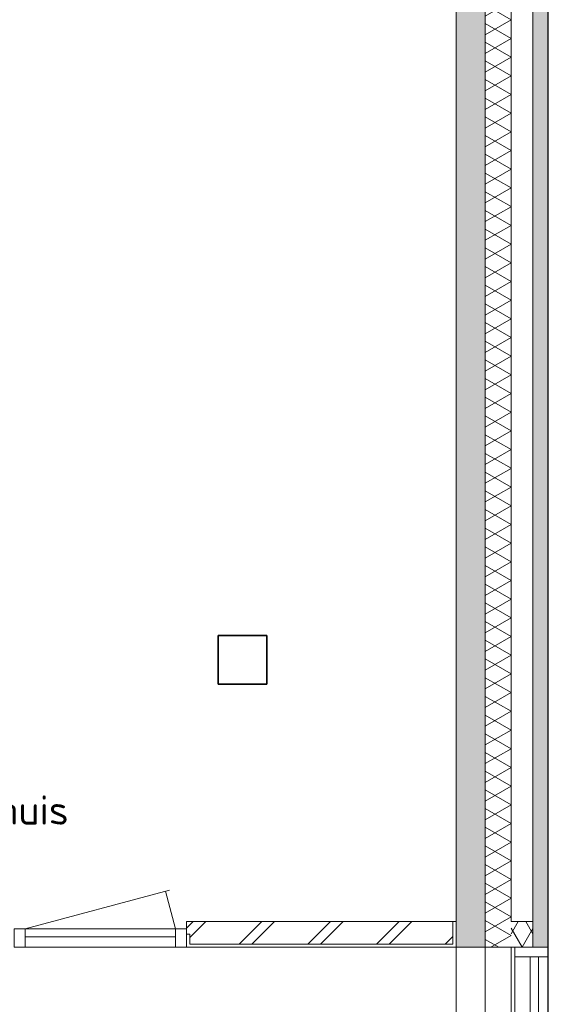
# Model space of a CAD drawing. Header units: millimetres. Extents: x 2016 to 102618, y -16590 to 68005.
# Tile 215 of 256: x 90124 to 93390, y 16048 to 22130. Entities that reach past the tile are written whole.
import ezdxf

# ---------------------------------------------------------------- set-up
doc = ezdxf.new("R2010")
doc.units = ezdxf.units.MM
doc.linetypes.add('Overhead', pattern=[4, 2.5, -1.5])
for name, color, linetype, lineweight in [('A-AREA-IDEN', 2, 'Continuous', 9), ('A-DETL-GENF', 92, 'Continuous', 13), ('A-DETL-MEDM', 33, 'Continuous', 18), ('A-DOOR', 31, 'Continuous', 13), ('A-FLOR', 192, 'Continuous', 13), ('A-GENM', 13, 'Continuous', 13), ('A-GLAZ-CURT', 52, 'Continuous', 9), ('A-GLAZ-CWMG', 51, 'Continuous', 13), ('A-WALL', 113, 'Continuous', 13), ('A-WALL-FNSH', 113, 'Continuous', 25), ('A-WALL-PATT', 111, 'Continuous', 25), ('I-WALL', 2, 'Continuous', 13), ('N-PV-OG-BEBOUWING_MAATSCHAPPELIJK-G', 6, 'Continuous', 25), ('S-COLS', 52, 'Continuous', 13)]:
    doc.layers.add(name, color=color, linetype=linetype, lineweight=lineweight)
doc.styles.add('ISOCPEUR_2', font='isocpeur.ttf', dxfattribs={"height": 180})

# ---------------------------------------------------------------- blocks, each defined once
blk = doc.blocks.new('32_DO deur enkel - DO-4467874-00 Begane grond')
at = {"layer": 'A-DOOR', "lineweight": 5}
for p, q in [((-412, -34), (-412, 80)), ((-412, 80), (-345, 80)), ((-345, 80), (-345, -34)), ((585, -34), (585, 80)), ((585, 80), (652, 80)), ((652, 80), (652, -34)), ((-345, 16), (585, 16)), ((-345, -34), (-345, 16)), ((585, 16), (585, -34)), ((-345, -34), (-412, -34)), ((585, -34), (-345, -34)), ((652, -34), (585, -34))]:
    blk.add_line(p, q, dxfattribs=at)
at = {"layer": 'A-GENM'}
for p, q in [((-345, -34), (-282.7, -266.5)), ((585, -34), (-306.8, -273))]:
    blk.add_line(p, q, dxfattribs=at)
blk = doc.blocks.new('28_VCS_SF_houten kolom - beton kolom 300X300-V215-00 Begane grond')
at = {"layer": 'S-COLS', "lineweight": 5}
h = blk.add_hatch(dxfattribs=at)
h.set_pattern_fill('FP_217', color=256, style=0, pattern_type=2)
h.set_pattern_definition([(45, (-91500, -18175), (-500, 500), []), (45, (-91330, -18175), (-500, 500), []), (45, (-91320, -18175), (-500, 500), []), (45, (-91310, -18175), (-500, 500), []), (45, (-91300, -18175), (-500, 500), []), (45, (-91290, -18175), (-500, 500), []), (45, (-91280, -18175), (-500, 500), []), (45, (-91270, -18175), (-500, 500), [])])
h.paths.add_polyline_path([(150, -150), (150, 150), (-150, 150), (-150, -150)], flags=0)
at = {"layer": 'S-COLS', "lineweight": 35}
for p, q in [((150, 150), (-150, 150)), ((-150, 150), (-150, -150)), ((150, -150), (150, 150)), ((-150, -150), (150, -150))]:
    blk.add_line(p, q, dxfattribs=at)
blk = doc.blocks.new('System Panel - 31_VCS_CP_gevel_glas-4494871-00 Begane grond')
at = {"layer": 'A-GLAZ-CURT'}
for p, q in [((335, 36.5), (-335, 36.5)), ((-335, 36.5), (-335, -13.5)), ((335, -13.5), (335, 36.5)), ((-335, -13.5), (335, -13.5))]:
    blk.add_line(p, q, dxfattribs=at)
blk = doc.blocks.new('Rectangular Mullion - vliesgevel_207mm_verticale tussenstijl _antraciet_-4494869-00 Begane grond')
at = {"layer": 'A-GLAZ-CWMG'}
for p, q in [((93183, 15670), (93183, 16340)), ((93390, 15670), (93390, 16340))]:
    blk.add_line(p, q, dxfattribs=at)
blk = doc.blocks.new('Rectangular Mullion - vliesgevel_207mm_verticale tussenstijl _antraciet_-2771668-00 Begane grond')
at = {"layer": 'A-GLAZ-CWMG'}
for p, q in [((0, 132), (-60, 132)), ((-60, 132), (-60, -75)), ((0, -75), (0, 132)), ((-60, -75), (0, -75))]:
    blk.add_line(p, q, dxfattribs=at)
blk = doc.blocks.new('30_VCS_DO_opening - 1800 x 2600 mm-3281427-00 Begane grond')
at = {"layer": 'A-DETL-GENF', "linetype": 'Overhead', "lineweight": 5}
for p, q in [((891.8, 90), (-908.2, 90)), ((-908.2, -90), (891.8, -90))]:
    blk.add_line(p, q, dxfattribs=at)
at = {"layer": 'A-DETL-MEDM'}
for p, q in [((-908.2, 90), (-908.2, -90)), ((891.8, -90), (891.8, 90))]:
    blk.add_line(p, q, dxfattribs=at)

msp = doc.modelspace()

# ---------------------------------------------------------------- hatches: boundary and pattern name
at = {"layer": 'A-WALL-PATT', "lineweight": 5}
h = msp.add_hatch(dxfattribs=at)
h.set_pattern_fill('FP_210', color=256, angle=240, style=0, pattern_type=2)
h.set_pattern_definition([(150, (93160, 17857.5), (-99.9697, -57.75254), []), (210, (93160, 17973), (0.0303, -115.45254), [])])
h.paths.add_polyline_path([(93160, 3450), (93160, 4125), (93000, 4125), (93000, 3450)], flags=0)
h.paths.add_polyline_path([(93160, 5925), (93160, 7000), (93000, 7000), (93000, 5925)], flags=0)
h.paths.add_polyline_path([(93160, 8800), (93160, 9650), (93000, 9650), (93000, 8800)], flags=0)
h.paths.add_polyline_path([(93160, 11150), (93160, 14600), (93000, 14600), (93000, 11150)], flags=0)
h.paths.add_polyline_path([(93000, 16400), (93160, 16400), (93160, 23615), (93000, 23615), (93000, 20736.5)], flags=0)
h.paths.add_polyline_path([(93000, 24875), (93160, 24875), (93160, 25475), (93000, 25475)], flags=0)
h.paths.add_polyline_path([(93160, 29705), (93160, 32265), (93000, 32265), (93000, 29705)], flags=0)
h = msp.add_hatch(dxfattribs=at)
h.set_pattern_fill('FP_6', color=256, style=0, pattern_type=2)
h.set_pattern_definition([(45, (0, 0), (-29.91062, 111.51074), []), (37.5, (0, 0), (-1.574834, 48.170594), [3.353, -34.647, 3.353, -39.147, -40.625]), (37.5, (0, 0), (-1.574834, 48.170594), [-80.5, 3.353, -37.272]), (7.5, (0, 0), (44.244418, 70.55365), [3.353, -17.147, 3.353, -30.897, -13.125]), (7.5, (0, 0), (44.244418, 70.55365), [-54.75, 3.353, -9.772]), (327.5, (-28.075, 0), (77.853547, 0.141476), [3.353, -9.147, 3.353, -41.647, -58.75]), (327.5, (-28.075, 0), (77.853547, 0.141476), [-57.5, 3.353, -55.397]), (317.5, (-28.075, 0), (75.153165, 21.94189), [3.353, -9.147, 3.353, -26.147, -33.75]), (317.5, (-28.075, 0), (75.153165, 21.94189), [-42, 3.353, -30.397])])
h.paths.add_polyline_path([(93000, 3610), (93000, 4125), (92820, 4125), (92820, 3610)], flags=0)
h.paths.add_polyline_path([(92820, 5925), (93000, 5925), (93000, 7000), (92820, 7000), (92820, 6180)], flags=0)
h.paths.add_polyline_path([(93000, 8800), (93000, 9650), (92820, 9650), (92820, 8800)], flags=0)
h.paths.add_polyline_path([(93000, 11150), (93000, 14600), (92820, 14600), (92820, 11150)], flags=0)
h.paths.add_polyline_path([(93000, 16400), (93000, 23615), (92820, 23615), (92820, 16400)], flags=0)
h.paths.add_polyline_path([(92820, 24875), (93000, 24875), (93000, 25475), (92820, 25475)], flags=0)
h.paths.add_polyline_path([(93000, 29705), (93000, 32125), (92820, 32125), (92820, 29705)], flags=0)
at = {"layer": 'A-WALL-PATT', "lineweight": 13}
h = msp.add_hatch(color=256, dxfattribs=at)
h.paths.add_polyline_path([(93390, 3315), (93390, 4125), (93295, 4125), (93295, 3315)], flags=0)
h.paths.add_polyline_path([(93295, 16400), (93390, 16400), (93390, 23520), (93295, 23520), (93295, 20736.5)], flags=0)
h.paths.add_polyline_path([(93390, 29800), (93390, 32170), (93295, 32170), (93295, 29800)], flags=0)
at = {"layer": 'A-WALL-PATT', "lineweight": 5}
h = msp.add_hatch(dxfattribs=at)
h.set_pattern_fill('FP_9', color=256, angle=-135, style=0, pattern_type=2)
h.set_pattern_definition([(45, (90690, 16400), (-212.13, 212.13), []), (45, (90690, 18600), (-212.132, 212.132), [])])
h.paths.add_polyline_path([(89794, 16420), (90070.5, 16420), (90070.5, 16480), (90090.5, 16480), (90090.5, 16560), (89624, 16560), (89624, 16480), (89644, 16480), (89644, 16420), (89654, 16420)], flags=0)
h.paths.add_polyline_path([(92800, 16420), (92800, 16560), (91154.5, 16560), (91154.5, 16480), (91174.5, 16480), (91174.5, 16420), (92058.7, 16420)], flags=0)
h = msp.add_hatch(dxfattribs=at)
h.set_pattern_fill('FP_250', color=256, angle=-120, style=0, pattern_type=2)
h.set_pattern_definition([(60, (93227.5, 16400), (-57.75, 99.97), []), (120, (93343, 16400), (-115.453, -0.03), [])])
h.paths.add_polyline_path([(93160, 16400), (93295, 16400), (93295, 16560), (93160, 16560)], flags=0)

# ---------------------------------------------------------------- linework, layer by layer
at = {"layer": 'A-FLOR'}
msp.add_line((91087.5, 16400), (90157.5, 16400), dxfattribs=at)
at = {"layer": 'A-WALL', "color": 250, "lineweight": 18}
for p, q in [((92820, 23615), (92820, 16400)), ((93000, 16400), (93000, 23615)), ((92800, 16560), (91154.5, 16560)), ((91154.5, 16560), (91154.5, 16480)), ((92800, 16420), (92800, 16560)), ((91174.5, 16480), (91154.5, 16480)), ((91174.5, 16480), (91174.5, 16420)), ((91174.5, 16420), (92800, 16420))]:
    msp.add_line(p, q, dxfattribs=at)
at = {"layer": 'A-WALL-FNSH', "color": 10, "lineweight": 9}
for p, q in [((93160, 16560), (93160, 23615)), ((93390, 16400), (93390, 23615)), ((93295, 16400), (93295, 23520)), ((93295, 16560), (93160, 16560)), ((93000, 16400), (93160, 16400)), ((93160, 16400), (93390, 16400))]:
    msp.add_line(p, q, dxfattribs=at)
at = {"layer": 'A-WALL-FNSH', "color": 7, "lineweight": 13}
for p, q in [((92820, 16560), (92800, 16560)), ((91154.5, 16480), (91154.5, 16400)), ((91154.5, 16400), (92820, 16400)), ((92820, 16400), (92820, 16400))]:
    msp.add_line(p, q, dxfattribs=at)
at = {"layer": 'I-WALL'}
msp.add_line((93160, 16400), (93160, 14600), dxfattribs=at)
at = {"layer": 'N-PV-OG-BEBOUWING_MAATSCHAPPELIJK-G'}
msp.add_lwpolyline([(54775, -6390), (74885, -6390), (74885, 3220), (75500.3, 3220), (75500, 3450), (78199.8, 3450), (78199.8, 3220), (78800, 3220), (78800.1, 3450), (85200, 3450), (85200, 3220), (85800, 3220), (85800, 3450), (89300.3, 3450), (89300.3, 3220), (93390, 3220), (93390, 32265)], dxfattribs=at)

# ---------------------------------------------------------------- block references
at = {"layer": 'A-DOOR'}
for name, p, rotation in [('32_DO deur enkel - DO-4467874-00 Begane grond', (90742.5, 16480), 180), ('30_VCS_DO_opening - 1800 x 2600 mm-3281427-00 Begane grond', (92910, 15508.2), 89.99999999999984)]:
    msp.add_blockref(name, p, dxfattribs=dict(at, rotation=rotation))
at = {"layer": 'A-GLAZ-CURT', "rotation": 90}
msp.add_blockref('System Panel - 31_VCS_CP_gevel_glas-4494871-00 Begane grond', (93315, 16005), dxfattribs=at)
at = {"layer": 'A-GLAZ-CWMG', "rotation": 90}
msp.add_blockref('Rectangular Mullion - vliesgevel_207mm_verticale tussenstijl _antraciet_-2771668-00 Begane grond', (93315, 16400), dxfattribs=at)
at = {"layer": 'A-GLAZ-CWMG'}
msp.add_blockref('Rectangular Mullion - vliesgevel_207mm_verticale tussenstijl _antraciet_-4494869-00 Begane grond', (0, 0), dxfattribs=at)
at = {"layer": 'S-COLS'}
msp.add_blockref('28_VCS_SF_houten kolom - beton kolom 300X300-V215-00 Begane grond', (91500, 18175), dxfattribs=at)

# ---------------------------------------------------------------- texts
at = {"layer": 'A-AREA-IDEN', "insert": (89079, 17337.6), "char_height": 180, "width": 1595.358, "attachment_point": 1, "style": 'ISOCPEUR_2'}
msp.add_mtext('Trappenhuis', dxfattribs=at)

doc.saveas('drawing.dxf')
